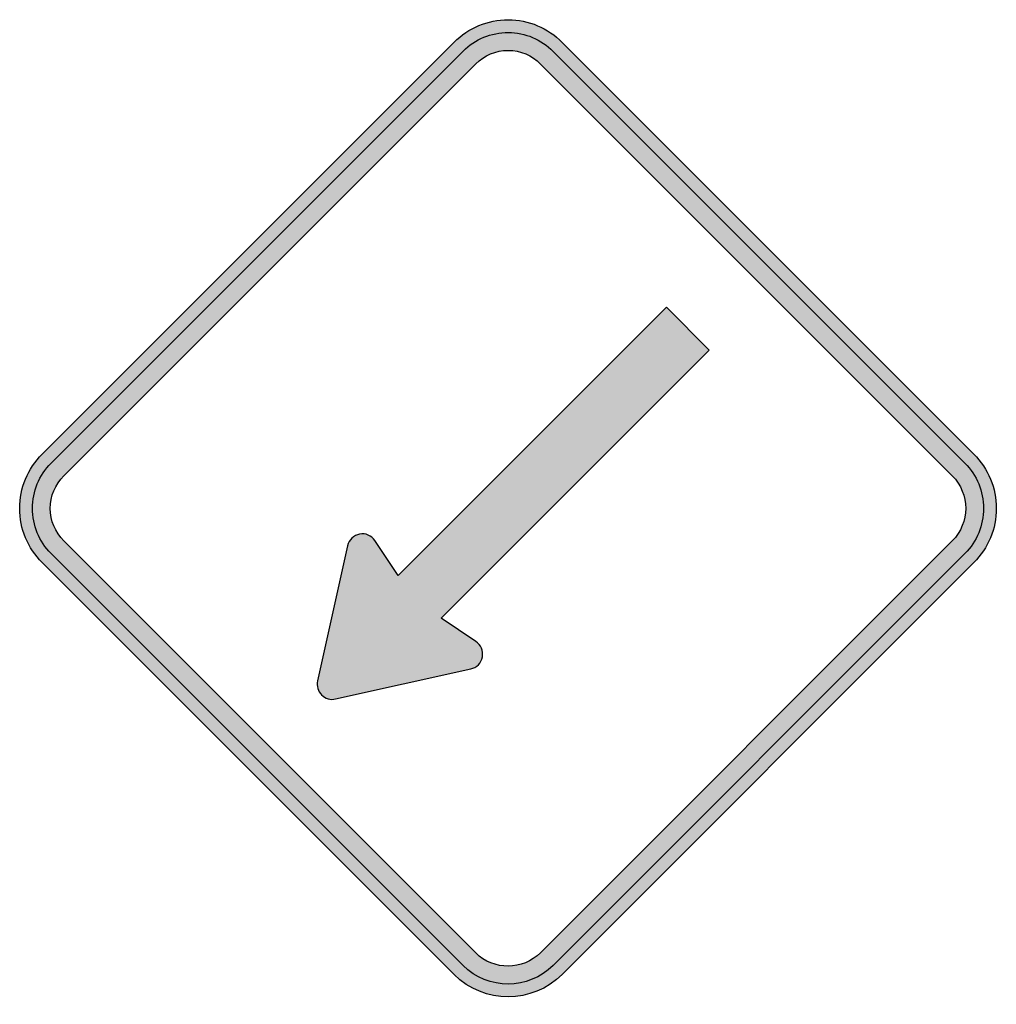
# Model space of a CAD drawing. Header units: inches. Extents: x -25.5 to 25.5, y -25.8 to 25.5.
import ezdxf

# ---------------------------------------------------------------- set-up
doc = ezdxf.new("R2010")
doc.units = ezdxf.units.IN
doc.header["$MEASUREMENT"] = 0

msp = doc.modelspace()

# ---------------------------------------------------------------- hatches: boundary and pattern name
h = msp.add_hatch(color=7)
edge = h.paths.add_edge_path()
edge.add_line((2.827, 24.276), (24.283, 2.82))
edge.add_spline(control_points=[(24.283, 2.82), (25.032, 2.071), (25.452, 1.055), (25.452, -0.004), (25.452, -1.063), (25.032, -2.078), (24.283, -2.827)], knot_values=[0, 0, 0, 0, 1, 1, 1, 2, 2, 2, 2], degree=3, periodic=0)
edge.add_line((24.283, -2.827), (2.824, -24.286))
edge.add_spline(control_points=[(2.824, -24.286), (1.27, -25.84), (-1.246, -25.847), (-2.808, -24.302)], knot_values=[0, 0, 0, 0, 1, 1, 1, 1], degree=3, periodic=0)
edge.add_line((-2.808, -24.302), (-24.283, -2.827))
edge.add_spline(control_points=[(-24.283, -2.827), (-25.032, -2.078), (-25.452, -1.063), (-25.452, -0.004), (-25.452, 1.055), (-25.032, 2.071), (-24.283, 2.82)], knot_values=[0, 0, 0, 0, 1, 1, 1, 2, 2, 2, 2], degree=3, periodic=0)
edge.add_line((-24.283, 2.82), (-2.812, 24.291))
edge.add_spline(control_points=[(-2.812, 24.291), (-2.063, 25.04), (-1.047, 25.459), (0.011, 25.456), (1.069, 25.453), (2.083, 25.028), (2.827, 24.276)], knot_values=[0, 0, 0, 0, 1, 1, 1, 2, 2, 2, 2], degree=3, periodic=0)
edge = h.paths.add_edge_path(flags=0)
edge.add_line((1.694, 23.15), (23.153, 1.691))
edge.add_spline(control_points=[(23.153, 1.691), (24.089, 0.755), (24.089, -0.762), (23.153, -1.698)], knot_values=[0, 0, 0, 0, 1, 1, 1, 1], degree=3, periodic=0)
edge.add_line((23.153, -1.698), (1.694, -23.157))
edge.add_spline(control_points=[(1.694, -23.157), (0.763, -24.088), (-0.745, -24.093), (-1.682, -23.169)], knot_values=[0, 0, 0, 0, 1, 1, 1, 1], degree=3, periodic=0)
edge.add_line((-1.682, -23.169), (-23.153, -1.698))
edge.add_spline(control_points=[(-23.153, -1.698), (-23.603, -1.248), (-23.855, -0.639), (-23.855, -0.004), (-23.855, 0.632), (-23.603, 1.241), (-23.153, 1.691)], knot_values=[0, 0, 0, 0, 1, 1, 1, 2, 2, 2, 2], degree=3, periodic=0)
edge.add_line((-23.153, 1.691), (-1.682, 23.162))
edge.add_spline(control_points=[(-1.682, 23.162), (-1.234, 23.61), (-0.625, 23.861), (0.008, 23.859), (0.642, 23.856), (1.249, 23.601), (1.694, 23.15)], knot_values=[0, 0, 0, 0, 1, 1, 1, 2, 2, 2, 2], degree=3, periodic=0)
h = msp.add_hatch(color=7)
edge = h.paths.add_edge_path()
edge.add_line((2.355, 23.807), (23.812, 2.349))
edge.add_spline(control_points=[(23.812, 2.349), (24.436, 1.725), (24.787, 0.879), (24.787, -0.004), (24.787, -0.886), (24.436, -1.733), (23.812, -2.357)], knot_values=[0, 0, 0, 0, 1, 1, 1, 2, 2, 2, 2], degree=3, periodic=0)
edge.add_line((23.812, -2.357), (2.353, -23.816))
edge.add_spline(control_points=[(2.353, -23.816), (1.059, -25.11), (-1.037, -25.116), (-2.339, -23.83)], knot_values=[0, 0, 0, 0, 1, 1, 1, 1], degree=3, periodic=0)
edge.add_line((-2.339, -23.83), (-23.812, -2.357))
edge.add_spline(control_points=[(-23.812, -2.357), (-24.436, -1.733), (-24.787, -0.886), (-24.787, -0.004), (-24.787, 0.879), (-24.436, 1.725), (-23.812, 2.349)], knot_values=[0, 0, 0, 0, 1, 1, 1, 2, 2, 2, 2], degree=3, periodic=0)
edge.add_line((-23.812, 2.349), (-2.341, 23.821))
edge.add_spline(control_points=[(-2.341, 23.821), (-1.718, 24.444), (-0.871, 24.793), (0.01, 24.79), (0.892, 24.788), (1.736, 24.434), (2.355, 23.807)], knot_values=[0, 0, 0, 0, 1, 1, 1, 2, 2, 2, 2], degree=3, periodic=0)
edge = h.paths.add_edge_path(flags=0)
edge.add_line((1.694, 23.15), (23.153, 1.691))
edge.add_spline(control_points=[(23.153, 1.691), (24.089, 0.755), (24.089, -0.762), (23.153, -1.698)], knot_values=[0, 0, 0, 0, 1, 1, 1, 1], degree=3, periodic=0)
edge.add_line((23.153, -1.698), (1.694, -23.157))
edge.add_spline(control_points=[(1.694, -23.157), (0.763, -24.088), (-0.745, -24.093), (-1.682, -23.169)], knot_values=[0, 0, 0, 0, 1, 1, 1, 1], degree=3, periodic=0)
edge.add_line((-1.682, -23.169), (-23.153, -1.698))
edge.add_spline(control_points=[(-23.153, -1.698), (-23.603, -1.248), (-23.855, -0.639), (-23.855, -0.004), (-23.855, 0.632), (-23.603, 1.241), (-23.153, 1.691)], knot_values=[0, 0, 0, 0, 1, 1, 1, 2, 2, 2, 2], degree=3, periodic=0)
edge.add_line((-23.153, 1.691), (-1.682, 23.162))
edge.add_spline(control_points=[(-1.682, 23.162), (-1.234, 23.61), (-0.625, 23.861), (0.008, 23.859), (0.642, 23.856), (1.249, 23.601), (1.694, 23.15)], knot_values=[0, 0, 0, 0, 1, 1, 1, 2, 2, 2, 2], degree=3, periodic=0)
h = msp.add_hatch(color=7)
edge = h.paths.add_edge_path()
edge.add_line((-5.725, -3.497), (8.254, 10.481))
edge.add_line((8.254, 10.481), (10.49, 8.245))
edge.add_line((10.49, 8.245), (-3.488, -5.734))
edge.add_line((-3.488, -5.734), (-1.675, -6.942))
edge.add_spline(control_points=[(-1.675, -6.942), (-1.412, -7.118), (-1.278, -7.434), (-1.336, -7.745), (-1.395, -8.057), (-1.633, -8.303), (-1.942, -8.372)], knot_values=[0, 0, 0, 0, 1, 1, 1, 2, 2, 2, 2], degree=3, periodic=0)
edge.add_line((-1.942, -8.372), (-8.985, -9.937))
edge.add_spline(control_points=[(-8.985, -9.937), (-9.249, -9.996), (-9.524, -9.916), (-9.715, -9.724), (-9.907, -9.533), (-9.987, -9.258), (-9.928, -8.994)], knot_values=[0, 0, 0, 0, 1, 1, 1, 2, 2, 2, 2], degree=3, periodic=0)
edge.add_line((-9.928, -8.994), (-8.363, -1.951))
edge.add_spline(control_points=[(-8.363, -1.951), (-8.295, -1.642), (-8.048, -1.404), (-7.737, -1.345), (-7.425, -1.287), (-7.109, -1.42), (-6.933, -1.684)], knot_values=[0, 0, 0, 0, 1, 1, 1, 2, 2, 2, 2], degree=3, periodic=0)
edge.add_line((-6.933, -1.684), (-5.725, -3.497))

# ---------------------------------------------------------------- linework, layer by layer
at = {"color": 7}
for p, q in [((8.254, 10.481), (-5.725, -3.497)), ((8.254, 10.481), (10.49, 8.245)), ((10.49, 8.245), (-3.488, -5.734)), ((-8.363, -1.951), (-9.928, -8.994)), ((-5.725, -3.497), (-6.933, -1.684)), ((-1.675, -6.942), (-3.488, -5.734)), ((-8.985, -9.937), (-1.942, -8.372))]:
    msp.add_line(p, q, dxfattribs=at)
for points in [[(-24.283, 2.82), (-2.812, 24.291)], [(2.827, 24.276), (24.283, 2.82)], [(-23.812, 2.349), (-2.341, 23.821)], [(2.355, 23.807), (23.812, 2.349)], [(-23.153, 1.691), (-1.682, 23.162)], [(1.694, 23.15), (23.153, 1.691)], [(-1.682, -23.169), (-23.153, -1.698)], [(23.153, -1.698), (1.694, -23.157)], [(-2.339, -23.83), (-23.812, -2.357)], [(23.812, -2.357), (2.353, -23.816)], [(-2.808, -24.302), (-24.283, -2.827)], [(24.283, -2.827), (2.824, -24.286)]]:
    msp.add_lwpolyline(points, dxfattribs=at)
for points in [[(-2.812, 24.291), (-2.063, 25.04), (-1.047, 25.459), (0.011, 25.456), (1.069, 25.453), (2.083, 25.028), (2.827, 24.276)], [(-2.341, 23.821), (-1.718, 24.444), (-0.871, 24.793), (0.01, 24.79), (0.892, 24.788), (1.736, 24.434), (2.355, 23.807)], [(-1.682, 23.162), (-1.234, 23.61), (-0.625, 23.861), (0.008, 23.859), (0.642, 23.856), (1.249, 23.601), (1.694, 23.15)], [(-24.283, -2.827), (-25.032, -2.078), (-25.452, -1.063), (-25.452, -0.004), (-25.452, 1.055), (-25.032, 2.071), (-24.283, 2.82)], [(24.283, 2.82), (25.032, 2.071), (25.452, 1.055), (25.452, -0.004), (25.452, -1.063), (25.032, -2.078), (24.283, -2.827)], [(-23.812, -2.357), (-24.436, -1.733), (-24.787, -0.886), (-24.787, -0.004), (-24.787, 0.879), (-24.436, 1.725), (-23.812, 2.349)], [(23.812, 2.349), (24.436, 1.725), (24.787, 0.879), (24.787, -0.004), (24.787, -0.886), (24.436, -1.733), (23.812, -2.357)], [(-23.153, -1.698), (-23.603, -1.248), (-23.855, -0.639), (-23.855, -0.004), (-23.855, 0.632), (-23.603, 1.241), (-23.153, 1.691)], [(-6.933, -1.684), (-7.109, -1.42), (-7.425, -1.287), (-7.737, -1.345), (-8.048, -1.404), (-8.295, -1.642), (-8.363, -1.951)], [(-1.942, -8.372), (-1.633, -8.303), (-1.395, -8.057), (-1.336, -7.745), (-1.278, -7.434), (-1.412, -7.118), (-1.675, -6.942)], [(-9.928, -8.994), (-9.987, -9.258), (-9.907, -9.533), (-9.715, -9.724), (-9.524, -9.916), (-9.249, -9.996), (-8.985, -9.937)]]:
    msp.add_open_spline(points, degree=3, knots=[0, 0, 0, 0, 1, 1, 1, 2, 2, 2, 2], dxfattribs=at)
for points in [[(23.153, 1.691), (24.089, 0.755), (24.089, -0.762), (23.153, -1.698)], [(1.694, -23.157), (0.763, -24.088), (-0.745, -24.093), (-1.682, -23.169)], [(2.353, -23.816), (1.059, -25.11), (-1.037, -25.116), (-2.339, -23.83)], [(2.824, -24.286), (1.27, -25.84), (-1.246, -25.847), (-2.808, -24.302)]]:
    msp.add_open_spline(points, degree=3, dxfattribs=at)

doc.saveas('drawing.dxf')
